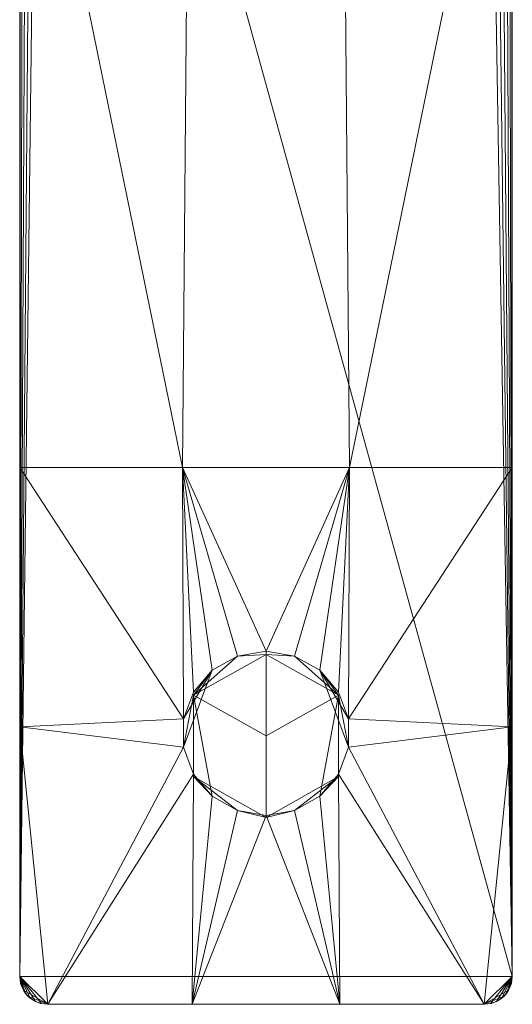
# Model space of a CAD drawing. Header units: millimetres. Extents: x -15489 to 15034, y -13406 to 13375.
# Tile 5 of 10: x -410 to -366, y -2865 to -2777. Entities that reach past the tile are written whole.
import ezdxf

# ---------------------------------------------------------------- set-up
doc = ezdxf.new("R2010")
doc.units = ezdxf.units.MM
doc.layers.add('P-SANR-FIXT', color=6, linetype='Continuous', lineweight=9)

# ---------------------------------------------------------------- blocks, each defined once
blk = doc.blocks.new('FFAS1302-101GL0BF0_REVIT - Acacia E SH SL vessel mixer-356287-_3D_')
at = {"layer": 'P-SANR-FIXT'}
mesh = blk.add_polyface(dxfattribs=at)
corners = [(-22, -172.5, 228.914), (-22, -172.5, 240.97), (-22, -19.5, 240.97), (-22, -19.5, 258), (-22, 19.5, 258), (-22, 19.5), (-22, -19.5), (-22, -19.5, 219.97), (-22, -127, 219.97), (-22, -150.185, 222.227)]
mesh.append_faces([[corners[k] for k in face] for face in [(8, 2, 7)]], dxfattribs={"vtx0": -1, "vtx1": -1})
mesh.append_faces([[corners[k] for k in face] for face in [(0, 1, 9)]], dxfattribs={"vtx1": -1})
mesh.append_faces([[corners[k] for k in face] for face in [(1, 2, 8, 9)]], dxfattribs={"vtx1": -1, "vtx3": -1})
mesh.append_faces([[corners[k] for k in face] for face in [(5, 6, 7, 4)]], dxfattribs={"vtx2": -1})
mesh.append_faces([[corners[k] for k in face] for face in [(2, 3, 4, 7)]], dxfattribs={"vtx2": -1, "vtx3": -1})
mesh = blk.add_polyface(dxfattribs=at)
corners = [(22, -172.5, 240.97), (22, -172.5, 228.914), (22, -150.185, 222.227), (22, -127, 219.97), (22, -19.5, 219.97), (22, -19.5), (22, 19.5), (22, 19.5, 258), (22, -19.5, 258), (22, -19.5, 240.97)]
mesh.append_faces([[corners[k] for k in face] for face in [(9, 0, 3, 4)]], dxfattribs={"vtx1": -1, "vtx3": -1})
mesh.append_faces([[corners[k] for k in face] for face in [(7, 8, 9, 4)]], dxfattribs={"vtx2": -1, "vtx3": -1})
mesh.append_faces([[corners[k] for k in face] for face in [(0, 1, 2, 3), (4, 5, 6, 7)]], dxfattribs={"vtx3": -1})
mesh = blk.add_polyface(dxfattribs=at)
corners = [(22, -127, 219.97), (7.446, -127, 216.82), (-7.446, -127, 216.82), (-22, -127, 219.97), (-22, -19.5, 219.97), (-21.934, -20.069, 219.948), (-21.742, -20.605, 219.885), (-21.438, -21.08, 219.786), (-21.038, -21.471, 219.659), (-20.567, -21.761, 219.512), (-20.046, -21.94, 219.355), (-19.5, -22, 219.194), (-6.577, -22, 216.733), (6.577, -22, 216.733), (19.5, -22, 219.194), (20.046, -21.94, 219.355), (20.567, -21.761, 219.512), (21.038, -21.471, 219.659), (21.438, -21.08, 219.786), (21.742, -20.605, 219.885), (21.934, -20.069, 219.948), (22, -19.5, 219.97), (-22, -92.534, 219.97), (22, -92.534, 219.97), (-22, -56.017, 219.97), (22, -56.017, 219.97), (-22, -37.759, 219.97), (22, -37.759, 219.97), (-22, -28.629, 219.97), (22, -28.629, 219.97), (-22, -24.065, 219.97), (22, -24.065, 219.97), (-22, -21.782, 219.97), (22, -21.782, 219.97), (-22, -20.641, 219.97), (22, -20.641, 219.97), (-22, -20.071, 219.97), (22, -20.071, 219.97)]
mesh.append_faces([[corners[k] for k in face] for face in [(1, 25, 23, 0)]], dxfattribs={"vtx0": -1})
mesh.append_faces([[corners[k] for k in face] for face in [(11, 28, 10), (10, 28, 9), (12, 24, 11), (31, 18, 33), (9, 28, 8), (20, 35, 19), (32, 7, 30), (6, 34, 5), (16, 29, 15)]], dxfattribs={"vtx0": -1, "vtx1": -1})
mesh.append_faces([[corners[k] for k in face] for face in [(24, 12, 2), (1, 13, 25)]], dxfattribs={"vtx0": -1, "vtx1": -1, "vtx2": -1})
mesh.append_faces([[corners[k] for k in face] for face in [(17, 31, 29), (2, 12, 13, 1), (31, 17, 18), (8, 28, 30), (25, 13, 14), (29, 14, 15), (32, 6, 7)]], dxfattribs={"vtx0": -1, "vtx2": -1})
mesh.append_faces([[corners[k] for k in face] for face in [(22, 24, 2, 3), (37, 35, 20, 21)]], dxfattribs={"vtx1": -1})
mesh.append_faces([[corners[k] for k in face] for face in [(27, 25, 14, 29), (26, 28, 11, 24), (35, 33, 19), (7, 8, 30), (18, 19, 33), (32, 34, 6), (16, 17, 29)]], dxfattribs={"vtx1": -1, "vtx2": -1})
mesh.append_faces([[corners[k] for k in face] for face in [(36, 4, 5, 34)]], dxfattribs={"vtx2": -1})
mesh = blk.add_polyface(dxfattribs=at)
corners = [(-22, -172.5, 240.97), (-21.915, -173.147, 240.97), (-21.665, -173.75, 240.97), (-21.268, -174.268, 240.97), (-20.75, -174.665, 240.97), (-20.147, -174.915, 240.97), (-19.5, -175, 240.97), (19.5, -175, 240.97), (20.147, -174.915, 240.97), (20.75, -174.665, 240.97), (21.268, -174.268, 240.97), (21.665, -173.75, 240.97), (21.915, -173.147, 240.97), (22, -172.5, 240.97), (22, -19.5, 240.97), (21.915, -20.147, 240.97), (21.665, -20.75, 240.97), (21.268, -21.268, 240.97), (20.75, -21.665, 240.97), (20.147, -21.915, 240.97), (19.5, -22, 240.97), (-19.5, -22, 240.97), (-20.147, -21.915, 240.97), (-20.75, -21.665, 240.97), (-21.268, -21.268, 240.97), (-21.665, -20.75, 240.97), (-21.915, -20.147, 240.97), (-22, -19.5, 240.97)]
mesh.append_faces([[corners[k] for k in face] for face in [(6, 3, 4, 5)]], dxfattribs={"vtx0": -1})
mesh.append_faces([[corners[k] for k in face] for face in [(23, 0, 22), (25, 0, 24), (19, 13, 18), (21, 13, 20), (3, 6, 2)]], dxfattribs={"vtx0": -1, "vtx1": -1})
mesh.append_faces([[corners[k] for k in face] for face in [(13, 0, 6, 7)]], dxfattribs={"vtx0": -1, "vtx1": -1, "vtx3": -1})
mesh.append_faces([[corners[k] for k in face] for face in [(7, 10, 11)]], dxfattribs={"vtx0": -1, "vtx2": -1})
mesh.append_faces([[corners[k] for k in face] for face in [(6, 0, 1, 2), (7, 11, 12, 13)]], dxfattribs={"vtx0": -1, "vtx3": -1})
mesh.append_faces([[corners[k] for k in face] for face in [(14, 15, 13)]], dxfattribs={"vtx1": -1})
mesh.append_faces([[corners[k] for k in face] for face in [(25, 26, 0), (23, 24, 0), (15, 16, 13), (19, 20, 13), (17, 18, 13), (16, 17, 13)]], dxfattribs={"vtx1": -1, "vtx2": -1})
mesh.append_faces([[corners[k] for k in face] for face in [(21, 22, 0, 13)]], dxfattribs={"vtx1": -1, "vtx2": -1, "vtx3": -1})
mesh.append_faces([[corners[k] for k in face] for face in [(26, 27, 0)]], dxfattribs={"vtx2": -1})
mesh.append_faces([[corners[k] for k in face] for face in [(7, 8, 9, 10)]], dxfattribs={"vtx3": -1})
mesh = blk.add_polyface(dxfattribs=at)
corners = [(-22, -127, 219.97), (-7.446, -127, 216.82), (7.446, -127, 216.82), (22, -127, 219.97), (22, -150.185, 222.227), (22, -172.5, 228.914), (21.942, -173.034, 229.114), (21.765, -173.557, 229.269), (21.47, -174.039, 229.368), (21.069, -174.447, 229.403), (20.585, -174.752, 229.37), (20.051, -174.939, 229.274), (19.5, -175, 229.124), (6.603, -175, 226.45), (-6.584, -175, 226.448), (-19.5, -175, 229.124), (-20.05, -174.939, 229.274), (-20.584, -174.753, 229.37), (-21.068, -174.447, 229.403), (-21.47, -174.04, 229.368), (-21.765, -173.558, 229.269), (-21.942, -173.035, 229.114), (-22, -172.5, 228.914), (-22, -150.185, 222.227), (0, -143.435, 217.519), (-2.559, -143.873, 217.626), (-4.81, -145.139, 217.927), (-6.479, -147.08, 218.367), (-7.367, -149.47, 218.875), (-7.365, -152.019, 219.375), (-6.476, -154.423, 219.808), (-4.806, -156.389, 220.133), (-2.558, -157.675, 220.333), (0, -158.122, 220.4), (2.558, -157.675, 220.333), (4.806, -156.389, 220.133), (6.476, -154.423, 219.808), (7.365, -152.019, 219.375), (7.367, -149.47, 218.875), (6.479, -147.08, 218.367), (4.81, -145.139, 217.927), (2.559, -143.873, 217.626)]
mesh.append_faces([[corners[k] for k in face] for face in [(28, 1, 27), (29, 23, 28), (0, 28, 23), (41, 2, 40), (40, 2, 39), (39, 2, 38), (32, 14, 31), (15, 30, 14), (20, 22, 19), (33, 14, 32), (16, 22, 15)]], dxfattribs={"vtx0": -1, "vtx1": -1})
mesh.append_faces([[corners[k] for k in face] for face in [(23, 29, 15), (37, 4, 12)]], dxfattribs={"vtx0": -1, "vtx1": -1, "vtx2": -1})
mesh.append_faces([[corners[k] for k in face] for face in [(1, 25, 26), (1, 26, 27), (28, 0, 1), (2, 41, 24), (4, 37, 38), (38, 3, 4), (13, 35, 36), (22, 17, 18), (22, 18, 19), (12, 4, 5), (5, 7, 8), (13, 33, 34), (13, 34, 35), (5, 11, 12), (5, 10, 11)]], dxfattribs={"vtx0": -1, "vtx2": -1})
mesh.append_faces([[corners[k] for k in face] for face in [(6, 7, 5)]], dxfattribs={"vtx1": -1})
mesh.append_faces([[corners[k] for k in face] for face in [(24, 25, 1), (29, 30, 15), (30, 31, 14), (2, 3, 38), (1, 2, 24), (36, 37, 12), (22, 23, 15), (16, 17, 22), (8, 9, 5), (9, 10, 5), (12, 13, 36), (13, 14, 33)]], dxfattribs={"vtx1": -1, "vtx2": -1})
mesh.append_faces([[corners[k] for k in face] for face in [(20, 21, 22)]], dxfattribs={"vtx2": -1})
mesh = blk.add_polyface(dxfattribs=at)
corners = [(0, -143.712, 216.317), (-6.477, -147.356, 217.159), (-6.477, -154.644, 218.841), (0, -158.288, 219.683), (0, -158.122, 220.4), (-2.558, -157.675, 220.333), (-4.806, -156.389, 220.133), (-6.476, -154.423, 219.808), (-7.365, -152.019, 219.375), (-7.367, -149.47, 218.875), (-6.479, -147.08, 218.367), (-4.81, -145.139, 217.927), (-2.559, -143.873, 217.626), (0, -143.435, 217.519)]
mesh.append_faces([[corners[k] for k in face] for face in [(5, 3, 4)]], dxfattribs={"vtx0": -1})
mesh.append_faces([[corners[k] for k in face] for face in [(9, 11, 8)]], dxfattribs={"vtx0": -1, "vtx1": -1})
mesh.append_faces([[corners[k] for k in face] for face in [(8, 11, 1)]], dxfattribs={"vtx0": -1, "vtx1": -1, "vtx2": -1})
mesh.append_faces([[corners[k] for k in face] for face in [(12, 0, 1), (5, 2, 3), (1, 7, 8)]], dxfattribs={"vtx0": -1, "vtx2": -1})
mesh.append_faces([[corners[k] for k in face] for face in [(13, 0, 12), (10, 11, 9)]], dxfattribs={"vtx1": -1})
mesh.append_faces([[corners[k] for k in face] for face in [(11, 12, 1), (5, 6, 2), (6, 7, 1), (1, 2, 6)]], dxfattribs={"vtx1": -1, "vtx2": -1})
mesh = blk.add_polyface(dxfattribs=at)
corners = [(0, -158.288, 219.683), (6.477, -154.644, 218.841), (6.477, -147.356, 217.159), (0, -143.712, 216.317), (0, -143.435, 217.519), (2.559, -143.873, 217.626), (4.81, -145.139, 217.927), (6.479, -147.08, 218.367), (7.367, -149.47, 218.875), (7.365, -152.019, 219.375), (6.476, -154.423, 219.808), (4.806, -156.389, 220.133), (2.558, -157.675, 220.333), (0, -158.122, 220.4)]
mesh.append_faces([[corners[k] for k in face] for face in [(10, 2, 9), (2, 11, 1), (6, 2, 5)]], dxfattribs={"vtx0": -1, "vtx1": -1})
mesh.append_faces([[corners[k] for k in face] for face in [(6, 9, 2)]], dxfattribs={"vtx0": -1, "vtx1": -1, "vtx2": -1})
mesh.append_faces([[corners[k] for k in face] for face in [(12, 0, 1), (2, 10, 11), (5, 2, 3)]], dxfattribs={"vtx0": -1, "vtx2": -1})
mesh.append_faces([[corners[k] for k in face] for face in [(7, 8, 6)]], dxfattribs={"vtx1": -1})
mesh.append_faces([[corners[k] for k in face] for face in [(11, 12, 1), (8, 9, 6)]], dxfattribs={"vtx1": -1, "vtx2": -1})
mesh.append_faces([[corners[k] for k in face] for face in [(12, 13, 0), (3, 4, 5)]], dxfattribs={"vtx2": -1})
mesh = blk.add_polyface(dxfattribs=at)
corners = [(0, -158.288, 219.683), (-6.477, -154.644, 218.841), (-6.477, -147.356, 217.159), (0, -143.712, 216.317), (0, -151, 218)]
mesh.append_faces([[corners[k] for k in face] for face in [(2, 3, 4)]], dxfattribs={"vtx2": -1})
mesh.append_faces([[corners[k] for k in face] for face in [(4, 0, 1, 2)]], dxfattribs={"vtx3": -1})
mesh = blk.add_polyface(dxfattribs=at)
corners = [(0, -151, 218), (0, -143.712, 216.317), (6.477, -147.356, 217.159), (6.477, -154.644, 218.841), (0, -158.288, 219.683)]
mesh.append_faces([[corners[k] for k in face] for face in [(1, 2, 0)]], dxfattribs={"vtx1": -1})
mesh.append_faces([[corners[k] for k in face] for face in [(3, 4, 0, 2)]], dxfattribs={"vtx2": -1})
mesh = blk.add_polyface(dxfattribs=at)
corners = [(-19.5, -175, 240.97), (-20.147, -174.915, 240.97), (-20.75, -174.665, 240.97), (-21.268, -174.268, 240.97), (-21.665, -173.75, 240.97), (-21.915, -173.147, 240.97), (-22, -172.5, 240.97), (-22, -172.5, 228.914), (-21.942, -173.035, 229.114), (-21.765, -173.558, 229.269), (-21.47, -174.04, 229.368), (-21.068, -174.447, 229.403), (-20.584, -174.753, 229.37), (-20.05, -174.939, 229.274), (-19.5, -175, 229.124)]
mesh.append_faces([[corners[k] for k in face] for face in [(6, 8, 5), (4, 10, 3), (10, 4, 9), (3, 11, 2), (11, 3, 10)]], dxfattribs={"vtx0": -1, "vtx1": -1})
mesh.append_faces([[corners[k] for k in face] for face in [(7, 8, 6)]], dxfattribs={"vtx1": -1})
mesh.append_faces([[corners[k] for k in face] for face in [(8, 9, 5), (4, 5, 9), (11, 12, 2), (12, 13, 1), (1, 2, 12), (0, 1, 13)]], dxfattribs={"vtx1": -1, "vtx2": -1})
mesh.append_faces([[corners[k] for k in face] for face in [(13, 14, 0)]], dxfattribs={"vtx2": -1})
mesh = blk.add_polyface(dxfattribs=at)
corners = [(22, -172.5, 240.97), (21.915, -173.147, 240.97), (21.665, -173.75, 240.97), (21.268, -174.268, 240.97), (20.75, -174.665, 240.97), (20.147, -174.915, 240.97), (19.5, -175, 240.97), (19.5, -175, 229.124), (20.051, -174.939, 229.274), (20.585, -174.752, 229.37), (21.069, -174.447, 229.403), (21.47, -174.039, 229.368), (21.765, -173.557, 229.269), (21.942, -173.034, 229.114), (22, -172.5, 228.914)]
mesh.append_faces([[corners[k] for k in face] for face in [(6, 8, 5), (4, 10, 3), (10, 4, 9), (3, 11, 2), (11, 3, 10)]], dxfattribs={"vtx0": -1, "vtx1": -1})
mesh.append_faces([[corners[k] for k in face] for face in [(7, 8, 6)]], dxfattribs={"vtx1": -1})
mesh.append_faces([[corners[k] for k in face] for face in [(8, 9, 5), (4, 5, 9), (11, 12, 2), (12, 13, 1), (1, 2, 12), (0, 1, 13)]], dxfattribs={"vtx1": -1, "vtx2": -1})
mesh.append_faces([[corners[k] for k in face] for face in [(13, 14, 0)]], dxfattribs={"vtx2": -1})
mesh = blk.add_polyface(dxfattribs=at)
corners = [(19.5, -175, 240.97), (-19.5, -175, 240.97), (-19.5, -175, 229.124), (-6.584, -175, 226.448), (6.603, -175, 226.45), (19.5, -175, 229.124)]
mesh.append_faces([[corners[k] for k in face] for face in [(3, 0, 1, 2)]], dxfattribs={"vtx0": -1})
mesh.append_faces([[corners[k] for k in face] for face in [(4, 5, 0, 3)]], dxfattribs={"vtx2": -1})

msp = doc.modelspace()

# ---------------------------------------------------------------- block references
at = {"layer": 'P-SANR-FIXT'}
msp.add_blockref('FFAS1302-101GL0BF0_REVIT - Acacia E SH SL vessel mixer-356287-_3D_', (-387.869, -2690.122), dxfattribs=at)

doc.saveas('drawing.dxf')
